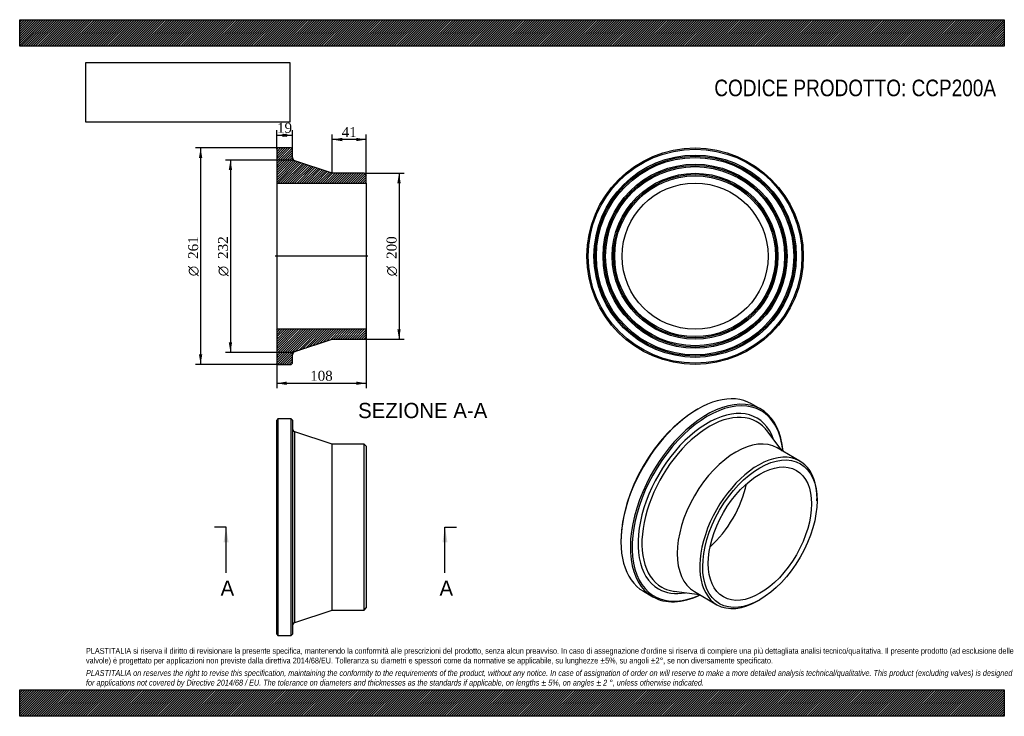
# Model space of a CAD drawing. Header units: millimetres. Extents: x 0 to 1188, y 0 to 840.
import ezdxf
from ezdxf.enums import TextEntityAlignment as Align
from ezdxf.lldxf.tags import DXFTag

# ---------------------------------------------------------------- set-up
doc = ezdxf.new("R2010")
doc.units = ezdxf.units.MM
doc.header["$LTSCALE"] = 4
for name, color, linetype in [('CCP200A', 7, 'Continuous'), ('Default', 7, 'Continuous'), ('DV4_Default', 7, 'Continuous')]:
    doc.layers.add(name, color=color, linetype=linetype)
doc.styles.add('SEACAD_Solid_Edge_ANSI', font='seans.ttf')
doc.styles.add('SEACAD_Solid_Edge_ANSI1_Symbols', font='semeca1.ttf')
doc.styles.add('SEACAD_Times_New_Roman', font='times.ttf')
tags = doc.linetypes.add('CENTER2', pattern=[28.575, 19.05, -3.175, 3.175, -3.175]).pattern_tags.tags
tags[10:11] = [DXFTag(74, 4), DXFTag(75, 0), DXFTag(340, '0'), DXFTag(46, 0.0), DXFTag(50, 0.0), DXFTag(44, 0.0), DXFTag(45, 0.0)]
tags[8:9] = [DXFTag(74, 4), DXFTag(75, 0), DXFTag(340, '0'), DXFTag(46, 0.0), DXFTag(50, 0.0), DXFTag(44, 0.0), DXFTag(45, 0.0)]
tags[6:7] = [DXFTag(74, 4), DXFTag(75, 0), DXFTag(340, '0'), DXFTag(46, 0.0), DXFTag(50, 0.0), DXFTag(44, 0.0), DXFTag(45, 0.0)]
tags[4:5] = [DXFTag(74, 4), DXFTag(75, 0), DXFTag(340, '0'), DXFTag(46, 0.0), DXFTag(50, 0.0), DXFTag(44, 0.0), DXFTag(45, 0.0)]
doc.dimstyles.new('ANSImm', dxfattribs={"dimtxt": 12, "dimasz": 12, "dimexe": 6, "dimexo": 0, "dimgap": 3, "dimtad": 1, "dimdsep": 46, "dimtxsty": 'SEACAD_Times_New_Roman', "dimblk1": '_SE_FILLED', "dimblk2": '_SE_FILLED', "dimsah": 1, "dimcen": 6, "dimazin": 0, "dimtfac": 0.85, "dimtdec": 3, "dimtofl": 0, "dimtmove": 0, "dimatfit": 3, "dimfxl": 1, "dimarcsym": 0})
picture_1 = doc.add_image_def('image1.jpg', size_in_pixel=(4302, 1260))

# ---------------------------------------------------------------- blocks, each defined once
blk = doc.blocks.new('SE')
at = {"layer": 'CCP200A', "color": 7, "linetype": 'Continuous'}
for p, q in [((311.6, 358.6), (310.1, 357.1)), ((310.1, 99.1), (310.1, 357.1)), ((311.6, 358.6), (311.6, 97.6)), ((327.6, 358.6), (311.6, 358.6)), ((327.6, 97.6), (327.6, 358.6)), ((329.1, 357.1), (327.6, 358.6)), ((329.1, 357.1), (329.1, 99.1)), ((331.9, 113), (331.9, 343.2)), ((377.1, 328.1), (331.9, 343.2)), ((377.1, 128.1), (377.1, 328.1)), ((415.6, 328.1), (377.1, 328.1)), ((415.6, 128.1), (415.6, 328.1)), ((418.1, 325.6), (415.6, 328.1)), ((418.1, 325.6), (418.1, 130.6)), ((331.9, 113), (377.1, 128.1)), ((377.1, 128.1), (415.6, 128.1)), ((415.6, 128.1), (418.1, 130.6)), ((310.1, 99.1), (311.6, 97.6)), ((311.6, 97.6), (327.6, 97.6)), ((327.6, 97.6), (329.1, 99.1))]:
    blk.add_line(p, q, dxfattribs=at)
for centre, start, end in [((333.1, 347), 180, 251.5651), ((333.1, 109.2), 108.4349, 180)]:
    blk.add_arc(centre, 4, start, end, dxfattribs=at)
blk = doc.blocks.new('SE1')
at = {"layer": 'CCP200A', "color": 7, "linetype": 'Continuous'}
for p, q in [((817.8, 370.3), (816.7, 369.6)), ((894.3, 370.2), (883, 376.7)), ((920.1, 320.1), (901.6, 344.5)), ((941.3, 307.8), (914.1, 323.6)), ((962, 260), (962, 262.1)), ((725.5, 211.7), (725.5, 210.4)), ((752.5, 150.7), (763.8, 144.2)), ((789.7, 150.8), (820.1, 146.9)), ((814.1, 150.4), (841.3, 134.6)), ((891.3, 139.6), (893.1, 140.6))]:
    blk.add_line(p, q, dxfattribs=at)
for centre, major_axis, start_param, end_param in [((817.8, 263.7), (65.3, 113), 0, 3.141593), ((829.1, 257.2), (-65.3, -113), 2.443833, 6.283185), ((830.1, 256.6), (64.5, 111.7), 0, 3.825367), ((816.7, 264.3), (-64.5, -111.7), 3.926991, 5.497787), ((830.1, 256.6), (-59.4, -103), 2.682972, 6.283185), ((832.1, 255.4), (-57.5, -99.7), 2.946358, 6.283185), ((830.1, 256.6), (64.5, 111.7), 5.599411, 6.283185), ((832.1, 255.4), (-57.5, -99.7), -3.379534, -3.336827), ((864.1, 237), (-50, -86.6), 3.141593, 6.283185), ((891.3, 221.2), (-50, -86.6), 2.356194, 6.283185), ((816.7, 264.3), (-44, -76.3), 1.048805, 2.092788), ((832.1, 255.4), (-57.5, -99.7), 0, 0.194941), ((829.1, 257.2), (-65.3, -113), 0, 0.69776), ((830.1, 256.6), (-59.4, -103), 0, 0.458621), ((832.1, 255.4), (-57.5, -99.7), 0.194941, 0.237941), ((891.3, 221.2), (-50, -86.6), 0, 0.785398)]:
    blk.add_ellipse(centre, major_axis=major_axis, ratio=0.57735, start_param=start_param, end_param=end_param, dxfattribs=at)
for major_axis in [(48.8, 84.4), (-44, -76.3)]:
    blk.add_ellipse((893.1, 220.2), major_axis=major_axis, ratio=0.57735, dxfattribs=at)
blk = doc.blocks.new('SE2')
at = {"layer": 'CCP200A', "color": 7, "linetype": 'Continuous'}
for radius in [130.5, 129, 122, 120.5, 119, 111, 109.5, 108, 100, 98.5, 97, 88.1]:
    blk.add_circle((814.9, 554.8), radius, dxfattribs=at)
blk = doc.blocks.new('SE4')
at = {"color": 7, "linetype": 'Continuous', "style": 'SEACAD_Solid_Edge_ANSI'}
blk.add_text('A', height=18.4, dxfattribs=at).set_placement((242.4, 163.7), align=Align.TOP_LEFT)
blk = doc.blocks.new('SE5')
at = {"color": 7, "linetype": 'Continuous', "style": 'SEACAD_Solid_Edge_ANSI'}
blk.add_text('A', height=18.4, dxfattribs=at).set_placement((506.5, 163.7), align=Align.TOP_LEFT)
blk = doc.blocks.new('SEANNOT_GROUP')
at = {"linetype": 'Continuous'}
blk.add_hatch(color=7, dxfattribs=at).paths.add_polyline_path([(252.1, 209.7), (249, 228.1), (246, 209.7)])
at = {"color": 7, "linetype": 'Continuous'}
blk.add_lwpolyline([(249, 172.9), (249, 228.1)], dxfattribs=at)
blk = doc.blocks.new('SEANNOT_GROUP1')
at = {"linetype": 'Continuous'}
blk.add_hatch(color=7, dxfattribs=at).paths.add_polyline_path([(516.2, 209.7), (513.1, 228.1), (510.1, 209.7)])
at = {"color": 7, "linetype": 'Continuous'}
blk.add_lwpolyline([(513.1, 172.9), (513.1, 228.1)], dxfattribs=at)
blk = doc.blocks.new('SE3')
at = {"layer": 'Default', "color": 7, "linetype": 'CENTER2'}
for p, q in [((249, 228.1), (235.2, 228.1)), ((513.1, 228.1), (526.9, 228.1))]:
    blk.add_line(p, q, dxfattribs=at)
at = {"layer": 'Default', "color": 7, "linetype": 'CENTER2', "const_width": 0.0001}
blk.add_lwpolyline([(249, 228.1), (513.1, 228.1)], dxfattribs=at)
at = {"layer": 'Default'}
for name in ['SEANNOT_GROUP', 'SEANNOT_GROUP1', 'SE4', 'SE5']:
    blk.add_blockref(name, (0, 0), dxfattribs=at)
blk = doc.blocks.new('SE6')
at = {"layer": 'CCP200A', "linetype": 'Continuous'}
h = blk.add_hatch(dxfattribs=at)
h.set_pattern_fill('LINE', scale=0.62992, angle=45, style=0)
edge = h.paths.add_edge_path()
edge.add_line((415.6, 654.8), (377.1, 654.8))
edge.add_line((377.1, 654.8), (331.9, 669.9))
edge.add_arc((333.1, 673.7), 4, 180, 251.5651, ccw=False)
edge.add_line((329.1, 673.7), (329.1, 683.8))
edge.add_line((329.1, 683.8), (327.6, 685.3))
edge.add_line((327.6, 685.3), (311.6, 685.3))
edge.add_line((311.6, 685.3), (310.1, 683.8))
edge.add_line((310.1, 683.8), (310.1, 676.8))
edge.add_line((310.1, 676.8), (311.2, 675.3))
edge.add_line((311.2, 675.3), (310.1, 673.8))
edge.add_line((310.1, 673.8), (310.1, 665.8))
edge.add_line((310.1, 665.8), (311.2, 664.3))
edge.add_line((311.2, 664.3), (310.1, 662.8))
edge.add_line((310.1, 662.8), (310.1, 654.8))
edge.add_line((310.1, 654.8), (311.2, 653.3))
edge.add_line((311.2, 653.3), (310.1, 651.8))
edge.add_line((310.1, 651.8), (310.1, 642.9))
edge.add_line((310.1, 642.9), (418.1, 642.9))
edge.add_line((418.1, 642.9), (418.1, 652.3))
edge.add_line((418.1, 652.3), (415.6, 654.8))
h = blk.add_hatch(dxfattribs=at)
h.set_pattern_fill('LINE', scale=0.62992, angle=45, style=0)
edge = h.paths.add_edge_path()
edge.add_line((418.1, 457.3), (418.1, 466.7))
edge.add_line((418.1, 466.7), (310.1, 466.7))
edge.add_line((310.1, 466.7), (310.1, 457.8))
edge.add_line((310.1, 457.8), (311.2, 456.3))
edge.add_line((311.2, 456.3), (310.1, 454.8))
edge.add_line((310.1, 454.8), (310.1, 446.8))
edge.add_line((310.1, 446.8), (311.2, 445.3))
edge.add_line((311.2, 445.3), (310.1, 443.8))
edge.add_line((310.1, 443.8), (310.1, 435.8))
edge.add_line((310.1, 435.8), (311.2, 434.3))
edge.add_line((311.2, 434.3), (310.1, 432.8))
edge.add_line((310.1, 432.8), (310.1, 425.8))
edge.add_line((310.1, 425.8), (311.6, 424.3))
edge.add_line((311.6, 424.3), (327.6, 424.3))
edge.add_line((327.6, 424.3), (329.1, 425.8))
edge.add_line((329.1, 425.8), (329.1, 435.9))
edge.add_arc((333.1, 435.9), 4, 108.4349, 180, ccw=False)
edge.add_line((331.9, 439.7), (377.1, 454.8))
edge.add_line((377.1, 454.8), (415.6, 454.8))
edge.add_line((415.6, 454.8), (418.1, 457.3))
at = {"layer": 'CCP200A', "color": 7, "linetype": 'Continuous'}
for p, q in [((310.1, 683.8), (311.6, 685.3)), ((310.1, 683.8), (310.1, 676.8)), ((327.6, 685.3), (311.6, 685.3)), ((327.6, 685.3), (329.1, 683.8)), ((329.1, 673.7), (329.1, 683.8)), ((310.1, 676.8), (310.1, 673.8)), ((310.1, 676.8), (311.2, 675.3)), ((311.2, 675.3), (310.1, 673.8)), ((310.1, 673.8), (310.1, 665.8)), ((310.1, 665.8), (310.1, 662.8)), ((310.1, 665.8), (311.2, 664.3)), ((377.1, 654.8), (331.9, 669.9)), ((311.2, 664.3), (310.1, 662.8)), ((310.1, 662.8), (310.1, 654.8)), ((310.1, 654.8), (310.1, 651.8)), ((310.1, 654.8), (311.2, 653.3)), ((415.6, 654.8), (377.1, 654.8)), ((415.6, 654.8), (418.1, 652.3)), ((311.2, 653.3), (310.1, 651.8)), ((310.1, 651.8), (310.1, 642.9)), ((310.1, 642.9), (310.1, 466.7)), ((310.1, 642.9), (418.1, 642.9)), ((418.1, 642.9), (418.1, 652.3)), ((418.1, 642.9), (418.1, 466.7)), ((418.1, 466.7), (310.1, 466.7)), ((310.1, 466.7), (310.1, 457.8)), ((418.1, 457.3), (418.1, 466.7)), ((310.1, 457.8), (310.1, 454.8)), ((310.1, 457.8), (311.2, 456.3)), ((311.2, 456.3), (310.1, 454.8)), ((310.1, 454.8), (310.1, 446.8)), ((331.9, 439.7), (377.1, 454.8)), ((377.1, 454.8), (415.6, 454.8)), ((418.1, 457.3), (415.6, 454.8)), ((310.1, 446.8), (310.1, 443.8)), ((310.1, 446.8), (311.2, 445.3)), ((311.2, 445.3), (310.1, 443.8)), ((310.1, 443.8), (310.1, 435.8)), ((310.1, 435.8), (310.1, 432.8)), ((310.1, 435.8), (311.2, 434.3)), ((311.2, 434.3), (310.1, 432.8)), ((310.1, 432.8), (310.1, 425.8)), ((329.1, 425.8), (329.1, 435.9)), ((311.6, 424.3), (310.1, 425.8)), ((311.6, 424.3), (327.6, 424.3)), ((329.1, 425.8), (327.6, 424.3))]:
    blk.add_line(p, q, dxfattribs=at)
for centre, start, end in [((333.1, 673.7), 180, 251.5651), ((333.1, 435.9), 108.4349, 180)]:
    blk.add_arc(centre, 4, start, end, dxfattribs=at)
at = {"layer": 'DV4_Default', "color": 7, "linetype": 'CENTER2'}
for p, q in [((329.1, 673.7), (329.1, 670.8)), ((329.1, 670.8), (331.9, 669.9)), ((419.9, 554.8), (308.4, 554.8)), ((331.9, 439.7), (329.1, 438.8)), ((329.1, 435.9), (329.1, 438.8))]:
    blk.add_line(p, q, dxfattribs=at)
blk = doc.blocks.new('DMBLK43')
at = {"layer": 'Default', "linetype": 'Continuous'}
for points in [[(322.1, 702.6), (310.1, 700.6), (322.1, 698.6)], [(317.1, 702.6), (317.1, 698.6), (329.1, 700.6)]]:
    blk.add_hatch(color=7, dxfattribs=at).paths.add_polyline_path(points)
at = {"layer": 'Default', "color": 7, "linetype": 'Continuous'}
for p, q in [((310.1, 683.8), (310.1, 706.6)), ((329.1, 683.8), (329.1, 706.6)), ((310.1, 700.6), (329.1, 700.6))]:
    blk.add_line(p, q, dxfattribs=at)
at = {"layer": 'Default', "color": 7, "linetype": 'Continuous', "style": 'SEACAD_Times_New_Roman'}
blk.add_text('19', height=12, dxfattribs=at).set_placement((310.5, 715.6), align=Align.TOP_LEFT)
blk = doc.blocks.new('_SE_FILLED')
at = {"color": 0}
blk.add_line((0, 0), (-1, 0), dxfattribs=at)
blk.add_solid([(0, 0), (-1, -0.1665), (-1, 0.1665), (0, 0)], dxfattribs=at)
blk = doc.blocks.new('GDimGGroup')
at = {"layer": 'Default', "linetype": 'Continuous'}
for points in [[(216.3, 673.3), (220.3, 673.3), (218.3, 685.3)], [(216.3, 436.3), (218.3, 424.3), (220.3, 436.3)]]:
    blk.add_hatch(color=7, dxfattribs=at).paths.add_polyline_path(points)
at = {"layer": 'Default', "color": 7, "linetype": 'Continuous'}
for p, q in [((319.6, 685.3), (212.3, 685.3)), ((218.3, 685.3), (218.3, 424.3)), ((319.6, 424.3), (212.3, 424.3))]:
    blk.add_line(p, q, dxfattribs=at)
for s, style, p in [('261', 'SEACAD_Times_New_Roman', (203.3, 551.6)), ('O', 'SEACAD_Solid_Edge_ANSI1_Symbols', (203.3, 530.7))]:
    blk.add_text(s, height=12, rotation=90, dxfattribs=dict(at, style=style)).set_placement(p, align=Align.TOP_LEFT)
blk = doc.blocks.new('GDimGGroup1')
at = {"layer": 'Default', "linetype": 'Continuous'}
for points in [[(252.3, 658.8), (256.3, 658.8), (254.3, 670.8)], [(252.3, 450.8), (254.3, 438.8), (256.3, 450.8)]]:
    blk.add_hatch(color=7, dxfattribs=at).paths.add_polyline_path(points)
at = {"layer": 'Default', "color": 7, "linetype": 'Continuous'}
for p, q in [((329.1, 670.8), (248.3, 670.8)), ((254.3, 670.8), (254.3, 438.8)), ((329.1, 438.8), (248.3, 438.8))]:
    blk.add_line(p, q, dxfattribs=at)
for s, style, p in [('232', 'SEACAD_Times_New_Roman', (239.3, 551.6)), ('O', 'SEACAD_Solid_Edge_ANSI1_Symbols', (239.3, 530.7))]:
    blk.add_text(s, height=12, rotation=90, dxfattribs=dict(at, style=style)).set_placement(p, align=Align.TOP_LEFT)
blk = doc.blocks.new('GDimGGroup2')
at = {"layer": 'Default', "linetype": 'Continuous'}
for points in [[(459.7, 642.8), (457.7, 654.8), (455.7, 642.8)], [(459.7, 466.8), (455.7, 466.8), (457.7, 454.8)]]:
    blk.add_hatch(color=7, dxfattribs=at).paths.add_polyline_path(points)
at = {"layer": 'Default', "color": 7, "linetype": 'Continuous'}
for p, q in [((415.6, 654.8), (463.7, 654.8)), ((457.7, 654.8), (457.7, 454.8)), ((415.6, 454.8), (463.7, 454.8))]:
    blk.add_line(p, q, dxfattribs=at)
for s, style, p in [('200', 'SEACAD_Times_New_Roman', (442.7, 551.6)), ('O', 'SEACAD_Solid_Edge_ANSI1_Symbols', (442.7, 530.7))]:
    blk.add_text(s, height=12, rotation=90, dxfattribs=dict(at, style=style)).set_placement(p, align=Align.TOP_LEFT)
blk = doc.blocks.new('DMBLK44')
at = {"layer": 'Default', "linetype": 'Continuous'}
for points in [[(389.1, 697.5), (377.1, 695.5), (389.1, 693.5)], [(406.1, 697.5), (406.1, 693.5), (418.1, 695.5)]]:
    blk.add_hatch(color=7, dxfattribs=at).paths.add_polyline_path(points)
at = {"layer": 'Default', "color": 7, "linetype": 'Continuous'}
for p, q in [((377.1, 654.8), (377.1, 701.5)), ((418.1, 642.9), (418.1, 701.5)), ((418.1, 695.5), (377.1, 695.5))]:
    blk.add_line(p, q, dxfattribs=at)
at = {"layer": 'Default', "color": 7, "linetype": 'Continuous', "style": 'SEACAD_Times_New_Roman'}
blk.add_text('41', height=12, dxfattribs=at).set_placement((388.5, 710.5), align=Align.TOP_LEFT)
blk = doc.blocks.new('DMBLK45')
at = {"layer": 'Default', "linetype": 'Continuous'}
for points in [[(322.1, 399.6), (322.1, 403.6), (310.1, 401.6)], [(406.1, 399.6), (418.1, 401.6), (406.1, 403.6)]]:
    blk.add_hatch(color=7, dxfattribs=at).paths.add_polyline_path(points)
at = {"layer": 'Default', "color": 7, "linetype": 'Continuous'}
for p, q in [((310.1, 466.7), (310.1, 395.6)), ((418.1, 466.7), (418.1, 395.6)), ((310.1, 401.6), (418.1, 401.6))]:
    blk.add_line(p, q, dxfattribs=at)
at = {"layer": 'Default', "color": 7, "linetype": 'Continuous', "style": 'SEACAD_Times_New_Roman'}
blk.add_text('108', height=12, dxfattribs=at).set_placement((350.5, 416.6), align=Align.TOP_LEFT)

msp = doc.modelspace()

# ---------------------------------------------------------------- hatches: boundary and pattern name
at = {"layer": 'Default', "linetype": 'Continuous'}
h = msp.add_hatch(dxfattribs=at)
h.set_pattern_fill('LINE', scale=0.629921, angle=45, style=0)
h.paths.add_polyline_path([(1188, 808), (1188, 840), (0, 840), (0, 808)])
for points in [[(1188, 808), (1188, 840), (0, 840), (0, 808)], [(1188, 0), (1188, 32), (0, 32), (0, 0)]]:
    msp.add_hatch(color=7, dxfattribs=at).paths.add_polyline_path(points)
h = msp.add_hatch(dxfattribs=at)
h.set_pattern_fill('LINE', scale=0.629921, angle=45, style=0)
h.paths.add_polyline_path([(1188, 0), (1188, 32), (0, 32), (0, 0)])

# ---------------------------------------------------------------- linework, layer by layer
at = {"layer": 'Default', "color": 7, "linetype": 'Continuous'}
for p, q in [((0, 840), (1188, 840)), ((0, 808), (0, 840)), ((1188, 840), (1188, 808)), ((1188, 808), (0, 808)), ((0, 32), (1188, 32)), ((0, 0), (0, 32)), ((1188, 32), (1188, 0)), ((1188, 0), (0, 0))]:
    msp.add_line(p, q, dxfattribs=at)

# ---------------------------------------------------------------- block references
at = {"layer": 'Default'}
for name in ['GDimGGroup', 'SE6', 'SE2', 'GDimGGroup1', 'GDimGGroup2', 'SE1', 'SE', 'SE3']:
    msp.add_blockref(name, (0, 0), dxfattribs=at)

# ---------------------------------------------------------------- texts
at = {"layer": 'Default', "color": 7, "linetype": 'Continuous', "style": 'SEACAD_Solid_Edge_ANSI'}
msp.add_text('SEZIONE A-A', height=18.4, dxfattribs=at).set_placement((408.364, 377.949), align=Align.TOP_LEFT)
at = {"layer": 'Default', "attachment_point": 1}
for s, insert, char_height, width in [('{\\fArial Narrow|b0||i0||c0|p34;\\C7;\\H20.;\\W1.;CODICE PRODOTTO: CCP200A}', (838.111, 767.737), 20, 340.64549), ("{\\fArial Narrow|b0||i0||c0|p34;\\C7;\\H7.;\\W1.;PLASTITALIA si riserva il diritto di revisionare la presente specifica, mantenendo la conformità alle prescrizioni del prodotto, senza alcun preavviso. In caso di assegnazione d'ordine si riserva di compiere una più dettagliata analisi tecnico/qualitativa. Il presente prodotto (ad esclusione delle \\P}{\\fArial Narrow|b0||i0||c0|p34;\\C7;\\H7.;\\W1.;valvole) è progettato per applicazioni non previste dalla direttiva 2014/68/EU. Tolleranza su diametri e spessori come da normative se applicabile, su lunghezze ±5%, su angoli ±2°, se non diversamente specificato.\\P}{\\fArial Narrow|b0||i0||c0|p34;\\C7;\\H2.;\\W1.;   \\P}{\\fArial Narrow|b0||i1||c0|p34;\\C7;\\H7.;\\W1.;PLASTITALIA on reserves the right to revise this specification, maintaining the conformity to the requirements of the product, without any notice. In case of assignation of order on will reserve to make a more detailed analysis technical/qualitative. This product (excluding valves) is designed \\P}{\\fArial Narrow|b0||i1||c0|p34;\\C7;\\H7.;\\W1.;for applications not covered by Directive 2014/68 / EU. The tolerance on diameters and thicknesses as the standards if applicable, on lengths ± 5%, on angles ± 2 °, unless otherwise indicated.\\P}", (80, 82.409), 7, 1028)]:
    msp.add_mtext(s, dxfattribs=dict(at, insert=insert, char_height=char_height, width=width))

# ---------------------------------------------------------------- dimensions: what is measured, and where the dimension line sits
at = {"layer": 'Default', "color": 7, "linetype": 'Continuous'}
for base, p1, p2, picture, middle in [((310.127, 700.563), (310.127, 683.821), (329.127, 683.821), 'DMBLK43', (319.627, 700.563)), ((310.127, 401.638), (310.127, 642.921), (418.127, 642.921), 'DMBLK45', (364.127, 401.638))]:
    dim = msp.add_linear_dim(base=base, p1=p1, p2=p2, angle=0, text='\\A1;<>', dimstyle='ANSImm', dxfattribs=at)
    dim.commit()
    dim.dimension.update_dxf_attribs({"geometry": picture, "text_midpoint": middle, "dimtype": 161})
dim = msp.add_linear_dim(base=(377.127, 695.473), p1=(418.127, 642.921), p2=(377.127, 654.821), text='\\A1;<>', dimstyle='ANSImm', dxfattribs=at)
dim.commit()
dim.dimension.update_dxf_attribs({"geometry": 'DMBLK44', "text_midpoint": (397.627, 695.473), "dimtype": 160})

# ---------------------------------------------------------------- pictures from other files: only their frames are drawn
image = msp.add_image(picture_1, insert=(80, 716.413), size_in_units=(245.829, 72))
image.dxf.flags = 7

doc.saveas('drawing.dxf')
